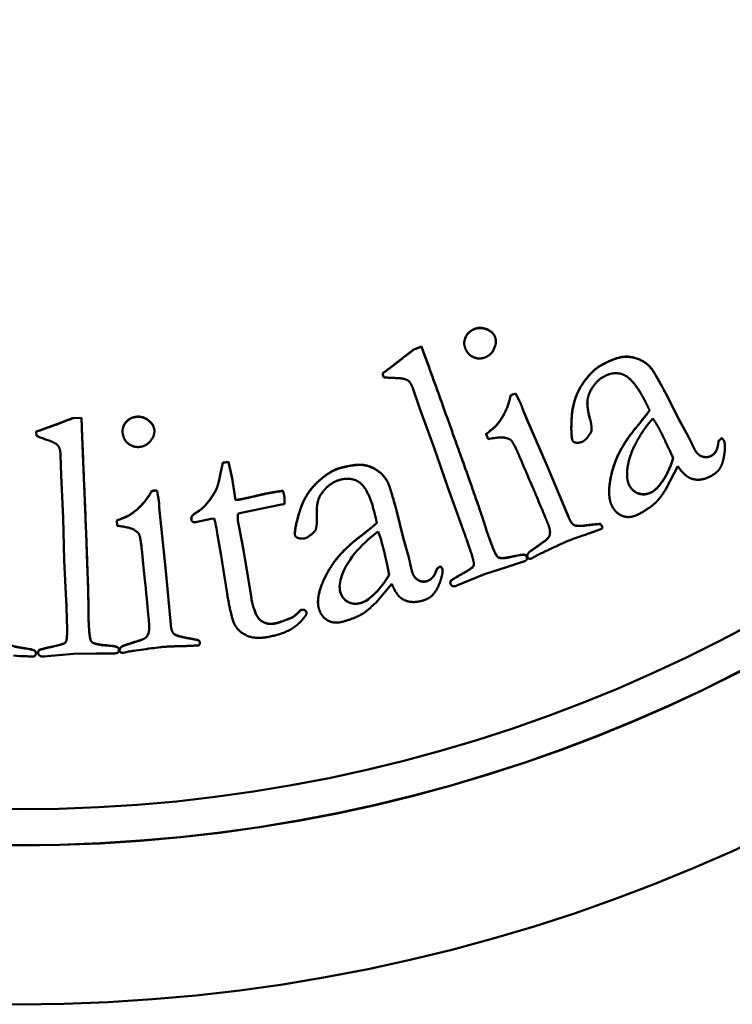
# Model space of a CAD drawing. Header units: millimetres. Extents: x 1253 to 6290, y 2267 to 4241.
# Tile 5 of 14: x 2740 to 2749, y 2634 to 2647. Entities that reach past the tile are written whole.
import ezdxf

# ---------------------------------------------------------------- set-up
doc = ezdxf.new("R2010")
doc.units = ezdxf.units.MM
doc.layers.add('Visibile (ISO)', color=7, linetype='Continuous', lineweight=50)
doc.layers.add('Visibile sottile (ISO)', color=7, linetype='Continuous', lineweight=35)

msp = doc.modelspace()

# ---------------------------------------------------------------- linework, layer by layer
at = {"layer": 'Visibile (ISO)'}
for p, q in [((2746.26, 2642.88), (2746.26, 2642.878)), ((2745.296, 2642.811), (2745.193, 2642.774)), ((2745.193, 2642.772), (2745.296, 2642.809)), ((2745.193, 2642.774), (2745.193, 2642.772)), ((2745.339, 2642.692), (2745.296, 2642.811)), ((2745.296, 2642.811), (2745.296, 2642.809)), ((2745.296, 2642.809), (2745.339, 2642.689)), ((2745.85, 2642.857), (2745.85, 2642.855)), ((2748.29, 2642.516), (2748.29, 2642.514)), ((2744.789, 2642.463), (2744.789, 2642.461)), ((2744.807, 2642.412), (2744.789, 2642.461)), ((2745.267, 2642.015), (2745.181, 2642.271)), ((2746.451, 2642.174), (2746.451, 2642.172)), ((2746.515, 2642.204), (2746.488, 2642.195)), ((2746.488, 2642.193), (2746.515, 2642.202)), ((2746.488, 2642.195), (2746.488, 2642.193)), ((2746.515, 2642.204), (2746.515, 2642.202)), ((2748.634, 2641.876), (2748.469, 2642.203)), ((2748.469, 2642.203), (2748.469, 2642.2)), ((2748.469, 2642.2), (2748.634, 2641.874)), ((2745.457, 2641.498), (2745.267, 2642.015)), ((2740.875, 2641.888), (2740.766, 2641.883)), ((2740.766, 2641.881), (2740.875, 2641.886)), ((2740.766, 2641.881), (2740.766, 2641.883)), ((2740.875, 2641.886), (2740.875, 2641.888)), ((2740.88, 2641.761), (2740.875, 2641.888)), ((2740.875, 2641.886), (2740.88, 2641.759)), ((2746.673, 2641.851), (2746.624, 2641.963)), ((2746.624, 2641.963), (2746.624, 2641.961)), ((2746.624, 2641.961), (2746.673, 2641.848)), ((2746.938, 2641.241), (2746.673, 2641.851)), ((2746.673, 2641.848), (2746.938, 2641.239)), ((2748.762, 2641.641), (2748.634, 2641.876)), ((2748.634, 2641.876), (2748.634, 2641.874)), ((2748.634, 2641.874), (2748.762, 2641.639)), ((2741.41, 2641.714), (2741.41, 2641.712)), ((2741.824, 2641.713), (2741.824, 2641.711)), ((2746.263, 2641.785), (2746.263, 2641.782)), ((2747.241, 2641.746), (2747.241, 2641.743)), ((2747.504, 2641.727), (2747.504, 2641.725)), ((2740.287, 2641.705), (2740.287, 2641.707)), ((2740.29, 2641.653), (2740.287, 2641.705)), ((2746.134, 2641.676), (2746.134, 2641.673)), ((2746.159, 2641.61), (2746.134, 2641.673)), ((2749.154, 2641.585), (2749.148, 2641.541)), ((2749.148, 2641.538), (2749.154, 2641.583)), ((2749.154, 2641.585), (2749.154, 2641.583)), ((2749.193, 2641.623), (2749.193, 2641.621)), ((2745.635, 2640.98), (2745.457, 2641.498)), ((2748.803, 2641.56), (2748.803, 2641.557)), ((2749.236, 2641.511), (2749.236, 2641.509)), ((2740.611, 2641.136), (2740.604, 2641.406)), ((2742.786, 2641.315), (2742.714, 2641.305)), ((2742.714, 2641.302), (2742.786, 2641.312)), ((2742.714, 2641.302), (2742.714, 2641.305)), ((2742.786, 2641.312), (2742.786, 2641.315)), ((2742.833, 2641.101), (2742.786, 2641.315)), ((2742.786, 2641.312), (2742.833, 2641.099)), ((2747.209, 2640.592), (2746.938, 2641.241)), ((2746.938, 2641.239), (2747.209, 2640.589)), ((2748.625, 2641.256), (2748.48, 2640.976)), ((2740.637, 2640.586), (2740.611, 2641.136)), ((2742.683, 2641.16), (2742.683, 2641.162)), ((2742.833, 2641.099), (2742.833, 2641.101)), ((2742.877, 2640.819), (2742.833, 2641.101)), ((2742.833, 2641.099), (2742.877, 2640.817)), ((2741.828, 2640.941), (2741.828, 2640.944)), ((2741.857, 2640.944), (2741.828, 2640.944)), ((2741.828, 2640.941), (2741.857, 2640.942)), ((2741.857, 2640.942), (2741.857, 2640.944)), ((2742.636, 2640.975), (2742.636, 2640.978)), ((2744.864, 2641.03), (2744.864, 2641.032)), ((2745.818, 2640.48), (2745.635, 2640.98)), ((2748.415, 2641.048), (2748.415, 2641.05)), ((2741.787, 2640.932), (2741.787, 2640.934)), ((2742.877, 2640.817), (2742.877, 2640.819)), ((2743.494, 2640.937), (2743.494, 2640.939)), ((2747.733, 2640.925), (2747.733, 2640.923)), ((2743.477, 2640.76), (2742.95, 2640.653)), ((2743.516, 2640.766), (2743.477, 2640.76)), ((2743.516, 2640.796), (2743.516, 2640.793)), ((2744.968, 2640.684), (2744.968, 2640.686)), ((2745.056, 2640.331), (2744.968, 2640.686)), ((2744.968, 2640.684), (2745.056, 2640.328)), ((2740.652, 2640.039), (2740.637, 2640.586)), ((2741.491, 2640.617), (2741.491, 2640.619)), ((2741.889, 2640.679), (2741.889, 2640.681)), ((2741.902, 2640.56), (2741.889, 2640.681)), ((2741.889, 2640.679), (2741.902, 2640.557)), ((2741.973, 2639.899), (2741.902, 2640.56)), ((2741.902, 2640.557), (2741.973, 2639.896)), ((2742.303, 2640.576), (2742.303, 2640.574)), ((2742.563, 2640.575), (2742.38, 2640.536)), ((2742.408, 2640.68), (2742.408, 2640.683)), ((2742.602, 2640.579), (2742.563, 2640.575)), ((2742.95, 2640.653), (2742.91, 2640.641)), ((2747.209, 2640.592), (2747.209, 2640.589)), ((2741.336, 2640.551), (2741.336, 2640.553)), ((2741.34, 2640.484), (2741.336, 2640.551)), ((2742.38, 2640.536), (2742.362, 2640.53)), ((2742.645, 2640.36), (2742.629, 2640.452)), ((2742.915, 2640.507), (2742.915, 2640.509)), ((2742.981, 2640.17), (2742.915, 2640.509)), ((2742.915, 2640.507), (2742.981, 2640.168)), ((2743.936, 2640.551), (2743.936, 2640.548)), ((2747.618, 2640.508), (2747.618, 2640.505)), ((2747.641, 2640.458), (2747.641, 2640.456)), ((2742.689, 2640.118), (2742.645, 2640.36)), ((2743.649, 2640.386), (2743.649, 2640.384)), ((2745.056, 2640.328), (2745.056, 2640.331)), ((2745.128, 2640.073), (2745.056, 2640.331)), ((2745.056, 2640.328), (2745.128, 2640.071)), ((2746.96, 2640.363), (2746.96, 2640.361)), ((2742.768, 2639.604), (2742.689, 2640.118)), ((2742.981, 2640.168), (2742.981, 2640.17)), ((2743.08, 2639.568), (2742.981, 2640.17)), ((2742.981, 2640.168), (2743.08, 2639.566)), ((2746.284, 2640.079), (2746.284, 2640.077)), ((2746.633, 2640.108), (2746.633, 2640.106)), ((2746.666, 2640.06), (2746.666, 2640.058)), ((2746.669, 2640.094), (2746.669, 2640.091)), ((2746.693, 2640.141), (2746.693, 2640.139)), ((2740.678, 2639.507), (2740.652, 2640.039)), ((2745.149, 2639.982), (2745.149, 2639.985)), ((2745.497, 2639.93), (2745.481, 2639.889)), ((2745.481, 2639.886), (2745.497, 2639.928)), ((2745.497, 2639.928), (2745.497, 2639.93)), ((2745.543, 2639.957), (2745.543, 2639.959)), ((2746.4, 2639.947), (2746.113, 2639.855)), ((2742.037, 2639.198), (2741.973, 2639.899)), ((2741.973, 2639.896), (2742.037, 2639.196)), ((2745.569, 2639.901), (2745.569, 2639.899)), ((2746.113, 2639.855), (2745.755, 2639.706)), ((2744.908, 2639.729), (2744.704, 2639.489)), ((2745.669, 2639.749), (2745.669, 2639.746)), ((2744.657, 2639.575), (2744.657, 2639.573)), ((2743.95, 2639.497), (2743.95, 2639.494)), ((2743.605, 2639.288), (2743.605, 2639.29)), ((2743.746, 2639.393), (2743.725, 2639.39)), ((2743.725, 2639.387), (2743.746, 2639.391)), ((2743.725, 2639.387), (2743.725, 2639.39)), ((2743.8, 2639.353), (2743.8, 2639.355)), ((2743.8, 2639.339), (2743.8, 2639.355)), ((2743.8, 2639.353), (2743.8, 2639.337)), ((2743.8, 2639.337), (2743.8, 2639.339)), ((2742.037, 2639.196), (2742.037, 2639.198)), ((2743.196, 2639.262), (2743.196, 2639.264)), ((2740.687, 2639.039), (2740.687, 2639.042)), ((2741.731, 2639.052), (2741.731, 2639.054)), ((2741.001, 2638.983), (2741.001, 2638.985)), ((2741.343, 2638.906), (2741.343, 2638.908)), ((2741.41, 2638.919), (2741.41, 2638.922)), ((2742.403, 2638.993), (2742.403, 2638.995)), ((2742.414, 2638.964), (2742.414, 2638.962)), ((2740.265, 2638.862), (2740.265, 2638.864)), ((2740.282, 2638.833), (2740.282, 2638.831)), ((2740.314, 2638.837), (2740.314, 2638.835)), ((2740.772, 2638.822), (2740.386, 2638.787)), ((2741.073, 2638.825), (2740.772, 2638.822)), ((2741.362, 2638.873), (2741.362, 2638.871)), ((2741.371, 2638.87), (2741.371, 2638.868))]:
    msp.add_line(p, q, dxfattribs=at)
for centre, major_axis in [((2740.066, 2656.762), (22.5, 0)), ((2740.066, 2656.826), (-20.5, 0)), ((2740.066, 2656.796), (20, 0))]:
    msp.add_ellipse(centre, major_axis=major_axis, ratio=0.999753, dxfattribs=at)
for centre, major_axis, start_param, end_param in [((2740.066, 2656.829), (-20.5, 0), 0.000078, 3.141515), ((2741.024, 2640.175), (1.629, 0), 0.171271, 0.251089)]:
    msp.add_ellipse(centre, major_axis=major_axis, ratio=0.999753, start_param=start_param, end_param=end_param, dxfattribs=at)
for points, degree, knots in [([(2745.975, 2643.038), (2745.899, 2643.005), (2745.85, 2642.894), (2745.85, 2642.857)], 2, [-2, -2, -2, -1, -0.489512, -0.489512, -0.489512]), ([(2747.633, 2642.572), (2747.505, 2642.504), (2747.26, 2642.135), (2747.241, 2641.806), (2747.241, 2641.746)], 2, [-3, -3, -3, -2, -1, -0.669595, -0.669595, -0.669595]), ([(2741.591, 2641.901), (2741.508, 2641.892), (2741.41, 2641.78), (2741.41, 2641.714)], 2, [-2, -2, -2, -1, -0.132099, -0.132099, -0.132099]), ([(2740.287, 2641.705), (2740.31, 2641.713), (2740.332, 2641.721), (2740.355, 2641.729), (2740.379, 2641.738), (2740.404, 2641.746), (2740.428, 2641.755)], 3, [0, 0, 0, 0, 0.00712828, 0.00712828, 0.00712828, 0.01491737, 0.01491737, 0.01491737, 0.01491737]), ([(2748.064, 2641.737), (2747.834, 2641.455), (2747.733, 2641.029), (2747.733, 2640.925)], 2, [-2, -2, -2, -1, -0.520841, -0.520841, -0.520841]), ([(2740.464, 2641.587), (2740.43, 2641.599), (2740.391, 2641.613), (2740.357, 2641.626), (2740.337, 2641.633), (2740.31, 2641.644), (2740.29, 2641.653)], 3, [0, 0, 0, 0, 0.01086302, 0.01086302, 0.01086302, 0.01729132, 0.01729132, 0.01729132, 0.01729132]), ([(2744.237, 2641.235), (2744.097, 2641.197), (2743.775, 2640.892), (2743.649, 2640.46), (2743.649, 2640.386)], 2, [-3, -3, -3, -2, -1, -0.18327, -0.18327, -0.18327]), ([(2741.787, 2640.932), (2741.795, 2640.934), (2741.803, 2640.936), (2741.81, 2640.938), (2741.816, 2640.939), (2741.822, 2640.941), (2741.828, 2640.941)], 3, [0, 0, 0, 0, 0.002329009, 0.002329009, 0.002329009, 0.004101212, 0.004101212, 0.004101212, 0.004101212]), ([(2742.877, 2640.817), (2742.888, 2640.818), (2742.902, 2640.82), (2742.913, 2640.821), (2742.918, 2640.822), (2742.927, 2640.823), (2742.931, 2640.824)], 3, [0, 0, 0, 0, 0.003300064, 0.003300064, 0.003300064, 0.004917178, 0.004917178, 0.004917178, 0.004917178]), ([(2743.358, 2640.916), (2743.376, 2640.919), (2743.397, 2640.922), (2743.415, 2640.925), (2743.441, 2640.929), (2743.468, 2640.933), (2743.494, 2640.937)], 3, [0, 0, 0, 0, 0.00552381, 0.00552381, 0.00552381, 0.01336773, 0.01336773, 0.01336773, 0.01336773]), ([(2742.408, 2640.683), (2742.327, 2640.632), (2742.303, 2640.596), (2742.303, 2640.576)], 2, [-2, -2, -2, -1, -0.264407, -0.264407, -0.264407]), ([(2744.469, 2640.323), (2744.182, 2640.101), (2743.95, 2639.633), (2743.95, 2639.497)], 2, [-2, -2, -2, -1, -0.238148, -0.238148, -0.238148]), ([(2744.733, 2640.408), (2744.642, 2640.346), (2744.551, 2640.264), (2744.458, 2640.161), (2744.366, 2640.058), (2744.3, 2639.95), (2744.26, 2639.837)], 3, [-1, -1, -1, -1, -0.5, -0.5, -0.5, 0, 0, 0, 0]), ([(2745.149, 2639.982), (2745.153, 2639.964), (2745.158, 2639.944), (2745.162, 2639.925), (2745.165, 2639.913), (2745.169, 2639.899), (2745.172, 2639.886)], 3, [0, 0, 0, 0, 0.005658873, 0.005658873, 0.005658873, 0.009392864, 0.009392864, 0.009392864, 0.009392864]), ([(2745.497, 2639.928), (2745.502, 2639.932), (2745.508, 2639.936), (2745.514, 2639.939), (2745.523, 2639.945), (2745.534, 2639.951), (2745.543, 2639.957)], 3, [0, 0, 0, 0, 0.001696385, 0.001696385, 0.001696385, 0.00431649, 0.00431649, 0.00431649, 0.00431649]), ([(2745.543, 2639.957), (2745.549, 2639.95), (2745.555, 2639.941), (2745.56, 2639.934), (2745.563, 2639.927), (2745.566, 2639.922), (2745.567, 2639.917)], 3, [0, 0, 0, 0, 0.002701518, 0.002701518, 0.002701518, 0.004811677, 0.004811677, 0.004811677, 0.004811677]), ([(2745.975, 2639.988), (2745.975, 2639.969), (2745.953, 2639.934), (2745.687, 2639.783), (2745.669, 2639.76), (2745.669, 2639.749)], 2, [-3.480563, -3.480563, -3.480563, -3, -2, -1, -0.441853, -0.441853, -0.441853]), ([(2744.239, 2639.625), (2744.255, 2639.566), (2744.288, 2639.523), (2744.337, 2639.495), (2744.387, 2639.467), (2744.442, 2639.461), (2744.502, 2639.478)], 3, [0, 0, 0, 0, 0.01543556, 0.01543556, 0.01543556, 0.03087112, 0.03087112, 0.03087112, 0.03087112]), ([(2740.966, 2639.498), (2740.967, 2639.446), (2740.967, 2639.381), (2740.968, 2639.315), (2740.968, 2639.296), (2740.968, 2639.274), (2740.968, 2639.27)], 3, [0, 0, 0, 0, 0.01584201, 0.01584201, 0.01584201, 0.02044767, 0.02044767, 0.02044767, 0.02044767]), ([(2740.687, 2639.042), (2740.684, 2638.982), (2740.642, 2638.946), (2740.343, 2638.881), (2740.314, 2638.86), (2740.314, 2638.837)], 2, [-4, -4, -4, -3, -2, -1, -0.068206, -0.068206, -0.068206]), ([(2741.92, 2638.909), (2741.908, 2638.908), (2741.85, 2638.9), (2741.815, 2638.896), (2741.737, 2638.886), (2741.63, 2638.871), (2741.555, 2638.861)], 3, [0, 0, 0, 0, 0.00386806, 0.00386806, 0.00386806, 0.0124177, 0.0124177, 0.0124177, 0.0124177]), ([(2740.232, 2638.784), (2740.225, 2638.785), (2740.187, 2638.786), (2740.164, 2638.788), (2740.113, 2638.79), (2740.041, 2638.794), (2739.991, 2638.797)], 3, [0, 0, 0, 0, 0.002126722, 0.002126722, 0.002126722, 0.006952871, 0.006952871, 0.006952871, 0.006952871]), ([(2741.424, 2638.835), (2741.419, 2638.834), (2741.413, 2638.834), (2741.408, 2638.835), (2741.4, 2638.836), (2741.392, 2638.837), (2741.385, 2638.838)], 3, [0, 0, 0, 0, 0.001555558, 0.001555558, 0.001555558, 0.0038528, 0.0038528, 0.0038528, 0.0038528]), ([(2741.555, 2638.861), (2741.532, 2638.858), (2741.51, 2638.854), (2741.467, 2638.845), (2741.445, 2638.84), (2741.424, 2638.835)], 3, [0, 0, 0, 0, 0.00670619, 0.00670619, 0.01332151, 0.01332151, 0.01332151, 0.01332151])]:
    msp.add_open_spline(points, degree=degree, knots=knots, dxfattribs=at)
for points, degree in [([(2745.865, 2642.785), (2745.834, 2642.856), (2745.899, 2643.003), (2745.975, 2643.035)], 2), ([(2746.248, 2642.943), (2746.22, 2643.007), (2746.054, 2643.071), (2745.975, 2643.038)], 2), ([(2745.975, 2643.035), (2746.054, 2643.069), (2746.22, 2643.005), (2746.248, 2642.941)], 2), ([(2746.248, 2642.941), (2746.275, 2642.876), (2746.209, 2642.709), (2746.13, 2642.675)], 2), ([(2746.26, 2642.88), (2746.26, 2642.914), (2746.248, 2642.943)], 2), ([(2745.193, 2642.774), (2745.006, 2642.627), (2744.908, 2642.553)], 2), ([(2744.908, 2642.551), (2745.006, 2642.625), (2745.193, 2642.772)], 2), ([(2746.13, 2642.675), (2746.051, 2642.641), (2745.901, 2642.701), (2745.865, 2642.785)], 2), ([(2746.097, 2640.561), (2745.982, 2640.909), (2745.339, 2642.692)], 2), ([(2745.339, 2642.689), (2745.982, 2640.906), (2746.097, 2640.558)], 2), ([(2748.29, 2642.516), (2748.226, 2642.603), (2748.011, 2642.691), (2747.807, 2642.665), (2747.633, 2642.572)], 2), ([(2747.633, 2642.57), (2747.807, 2642.663), (2748.011, 2642.689), (2748.226, 2642.601), (2748.29, 2642.514)], 2), ([(2744.908, 2642.553), (2744.843, 2642.505), (2744.789, 2642.463)], 2), ([(2744.789, 2642.461), (2744.843, 2642.502), (2744.908, 2642.551)], 2), ([(2747.26, 2641.586), (2747.232, 2641.638), (2747.26, 2642.133), (2747.505, 2642.502), (2747.633, 2642.57)], 2), ([(2748.469, 2642.203), (2748.322, 2642.478), (2748.29, 2642.516)], 2), ([(2748.29, 2642.514), (2748.322, 2642.475), (2748.469, 2642.2)], 2), ([(2744.992, 2642.402), (2744.858, 2642.406), (2744.807, 2642.412)], 2), ([(2745.181, 2642.271), (2745.153, 2642.347), (2745.083, 2642.396), (2744.992, 2642.402)], 2), ([(2747.669, 2642.425), (2747.527, 2642.349), (2747.464, 2642.174)], 2), ([(2748.185, 2642.131), (2748.047, 2642.39), (2747.804, 2642.497), (2747.669, 2642.425)], 2), ([(2746.451, 2642.174), (2746.431, 2642.063), (2746.325, 2641.851), (2746.263, 2641.785)], 2), ([(2746.263, 2641.782), (2746.325, 2641.849), (2746.431, 2642.061), (2746.451, 2642.172)], 2), ([(2746.488, 2642.195), (2746.473, 2642.189), (2746.451, 2642.174)], 2), ([(2746.451, 2642.172), (2746.473, 2642.187), (2746.488, 2642.193)], 2), ([(2746.588, 2642.06), (2746.569, 2642.106), (2746.515, 2642.204)], 2), ([(2746.515, 2642.202), (2746.569, 2642.103), (2746.588, 2642.058)], 2), ([(2747.464, 2642.174), (2747.425, 2642.065), (2747.489, 2641.852)], 2), ([(2748.258, 2641.982), (2748.227, 2642.051), (2748.185, 2642.131)], 2), ([(2746.624, 2641.963), (2746.593, 2642.048), (2746.588, 2642.06)], 2), ([(2746.588, 2642.058), (2746.593, 2642.046), (2746.624, 2641.961)], 2), ([(2747.489, 2641.854), (2747.45, 2641.985), (2747.45, 2642.077)], 2), ([(2748.258, 2641.984), (2748.224, 2641.933), (2748.064, 2641.737)], 2), ([(2748.064, 2641.734), (2748.226, 2641.933), (2748.258, 2641.982)], 2), ([(2740.766, 2641.883), (2740.543, 2641.798), (2740.428, 2641.757)], 2), ([(2740.428, 2641.755), (2740.538, 2641.794), (2740.658, 2641.84), (2740.766, 2641.881)], 3), ([(2741.411, 2641.692), (2741.403, 2641.769), (2741.508, 2641.89), (2741.591, 2641.898)], 2), ([(2741.823, 2641.729), (2741.816, 2641.799), (2741.676, 2641.909), (2741.591, 2641.901)], 2), ([(2741.591, 2641.898), (2741.676, 2641.907), (2741.816, 2641.796), (2741.823, 2641.727)], 2), ([(2747.504, 2641.727), (2747.504, 2641.8), (2747.489, 2641.854)], 2), ([(2747.489, 2641.852), (2747.506, 2641.793), (2747.504, 2641.713)], 2), ([(2747.969, 2641.216), (2747.989, 2641.394), (2748.19, 2641.757), (2748.302, 2641.879)], 2), ([(2748.302, 2641.879), (2748.359, 2641.789), (2748.388, 2641.734)], 2), ([(2740.428, 2641.757), (2740.351, 2641.73), (2740.287, 2641.707)], 2), ([(2740.966, 2639.501), (2740.961, 2639.867), (2740.88, 2641.761)], 2), ([(2740.88, 2641.759), (2740.934, 2640.496), (2740.963, 2639.743), (2740.966, 2639.498)], 3), ([(2741.823, 2641.727), (2741.83, 2641.657), (2741.717, 2641.517), (2741.631, 2641.508)], 2), ([(2741.824, 2641.713), (2741.824, 2641.721), (2741.823, 2641.729)], 2), ([(2746.263, 2641.785), (2746.254, 2641.772), (2746.134, 2641.676)], 2), ([(2746.134, 2641.673), (2746.254, 2641.77), (2746.263, 2641.782)], 2), ([(2747.504, 2641.713), (2747.445, 2641.608), (2747.393, 2641.58)], 2), ([(2747.772, 2640.737), (2747.697, 2640.877), (2747.834, 2641.453), (2748.064, 2641.734)], 2), ([(2748.388, 2641.734), (2748.444, 2641.628), (2748.566, 2641.361)], 2), ([(2740.604, 2641.406), (2740.601, 2641.487), (2740.549, 2641.555), (2740.464, 2641.587)], 2), ([(2741.631, 2641.508), (2741.546, 2641.5), (2741.421, 2641.602), (2741.411, 2641.692)], 2), ([(2746.46, 2641.593), (2746.44, 2641.613), (2746.321, 2641.641), (2746.159, 2641.61)], 2), ([(2746.554, 2641.416), (2746.491, 2641.561), (2746.46, 2641.593)], 2), ([(2747.298, 2641.564), (2747.27, 2641.567), (2747.26, 2641.586)], 2), ([(2747.393, 2641.58), (2747.349, 2641.557), (2747.298, 2641.564)], 2), ([(2748.803, 2641.56), (2748.788, 2641.593), (2748.762, 2641.641)], 2), ([(2748.762, 2641.639), (2748.788, 2641.591), (2748.803, 2641.557)], 2), ([(2749.193, 2641.623), (2749.163, 2641.596), (2749.154, 2641.585)], 2), ([(2749.154, 2641.583), (2749.163, 2641.593), (2749.193, 2641.621)], 2), ([(2749.225, 2641.59), (2749.219, 2641.602), (2749.193, 2641.623)], 2), ([(2749.193, 2641.621), (2749.219, 2641.6), (2749.225, 2641.588)], 2), ([(2749.236, 2641.511), (2749.236, 2641.569), (2749.225, 2641.59)], 2), ([(2749.225, 2641.588), (2749.241, 2641.558), (2749.234, 2641.455)], 2), ([(2748.847, 2641.471), (2748.832, 2641.499), (2748.803, 2641.56)], 2), ([(2748.803, 2641.557), (2748.832, 2641.497), (2748.847, 2641.469)], 2), ([(2748.943, 2641.384), (2748.882, 2641.405), (2748.847, 2641.471)], 2), ([(2748.847, 2641.469), (2748.882, 2641.403), (2748.943, 2641.382)], 2), ([(2749.148, 2641.541), (2749.135, 2641.433), (2749.057, 2641.392)], 2), ([(2749.057, 2641.39), (2749.135, 2641.431), (2749.148, 2641.538)], 2), ([(2749.234, 2641.455), (2749.224, 2641.32), (2749.174, 2641.231)], 2), ([(2746.934, 2640.519), (2746.869, 2640.683), (2746.554, 2641.416)], 2), ([(2748.415, 2641.05), (2748.504, 2641.17), (2748.566, 2641.362)], 2), ([(2748.566, 2641.361), (2748.504, 2641.168), (2748.415, 2641.048)], 2), ([(2749.057, 2641.392), (2749.004, 2641.364), (2748.943, 2641.384)], 2), ([(2748.943, 2641.382), (2749.004, 2641.362), (2749.057, 2641.39)], 2), ([(2742.714, 2641.305), (2742.703, 2641.263), (2742.683, 2641.162)], 2), ([(2742.683, 2641.16), (2742.703, 2641.261), (2742.714, 2641.302)], 2), ([(2743.652, 2640.357), (2743.637, 2640.415), (2743.775, 2640.89), (2744.097, 2641.195), (2744.237, 2641.232)], 2), ([(2744.864, 2641.032), (2744.822, 2641.131), (2744.632, 2641.265), (2744.428, 2641.286), (2744.237, 2641.235)], 2), ([(2744.237, 2641.232), (2744.428, 2641.284), (2744.632, 2641.263), (2744.822, 2641.129), (2744.864, 2641.03)], 2), ([(2747.997, 2641.004), (2747.953, 2641.087), (2747.969, 2641.216)], 2), ([(2748.787, 2641.102), (2748.715, 2641.131), (2748.625, 2641.256)], 2), ([(2749.174, 2641.231), (2749.139, 2641.175), (2749.055, 2641.129)], 2), ([(2742.683, 2641.162), (2742.654, 2641.028), (2742.636, 2640.978)], 2), ([(2742.636, 2640.975), (2742.654, 2641.026), (2742.683, 2641.16)], 2), ([(2744.24, 2641.082), (2744.084, 2641.041), (2743.984, 2640.884)], 2), ([(2744.676, 2640.681), (2744.6, 2640.964), (2744.388, 2641.122), (2744.24, 2641.082)], 2), ([(2747.965, 2641.15), (2747.965, 2641.066), (2747.997, 2641.006)], 2), ([(2749.055, 2641.129), (2748.908, 2641.051), (2748.787, 2641.102)], 2), ([(2741.828, 2640.944), (2741.813, 2640.942), (2741.787, 2640.934)], 2), ([(2741.884, 2640.785), (2741.879, 2640.834), (2741.857, 2640.944)], 2), ([(2741.857, 2640.942), (2741.879, 2640.832), (2741.884, 2640.783)], 2), ([(2742.636, 2640.978), (2742.594, 2640.883), (2742.462, 2640.718), (2742.408, 2640.683)], 2), ([(2742.408, 2640.68), (2742.462, 2640.716), (2742.594, 2640.881), (2742.636, 2640.975)], 2), ([(2744.968, 2640.686), (2744.887, 2640.987), (2744.864, 2641.032)], 2), ([(2744.864, 2641.03), (2744.887, 2640.985), (2744.968, 2640.684)], 2), ([(2747.997, 2641.006), (2748.04, 2640.926), (2748.204, 2640.878), (2748.286, 2640.922)], 2), ([(2748.286, 2640.92), (2748.204, 2640.876), (2748.04, 2640.924), (2747.997, 2641.004)], 2), ([(2748.286, 2640.922), (2748.35, 2640.956), (2748.415, 2641.05)], 2), ([(2748.415, 2641.048), (2748.35, 2640.954), (2748.286, 2640.92)], 2), ([(2748.48, 2640.976), (2748.397, 2640.844), (2748.343, 2640.791)], 2), ([(2741.787, 2640.934), (2741.735, 2640.835), (2741.57, 2640.664), (2741.491, 2640.619)], 2), ([(2741.491, 2640.617), (2741.57, 2640.661), (2741.735, 2640.833), (2741.787, 2640.932)], 2), ([(2742.931, 2640.826), (2742.921, 2640.824), (2742.877, 2640.819)], 2), ([(2743.155, 2640.875), (2742.99, 2640.836), (2742.931, 2640.826)], 2), ([(2742.931, 2640.824), (2742.99, 2640.834), (2743.155, 2640.873)], 2), ([(2743.358, 2640.918), (2743.261, 2640.901), (2743.155, 2640.875)], 2), ([(2743.155, 2640.873), (2743.261, 2640.899), (2743.358, 2640.916)], 2), ([(2743.494, 2640.939), (2743.404, 2640.926), (2743.358, 2640.918)], 2), ([(2743.512, 2640.866), (2743.507, 2640.894), (2743.494, 2640.939)], 2), ([(2743.494, 2640.937), (2743.507, 2640.891), (2743.512, 2640.863)], 2), ([(2743.516, 2640.796), (2743.516, 2640.843), (2743.512, 2640.866)], 2), ([(2743.512, 2640.863), (2743.517, 2640.835), (2743.516, 2640.766)], 2), ([(2743.984, 2640.884), (2743.942, 2640.819), (2743.926, 2640.713), (2743.935, 2640.565)], 3), ([(2741.889, 2640.681), (2741.885, 2640.772), (2741.884, 2640.785)], 2), ([(2741.884, 2640.783), (2741.885, 2640.77), (2741.889, 2640.679)], 2), ([(2748.115, 2640.634), (2748.009, 2640.578), (2747.824, 2640.638), (2747.772, 2640.737)], 2), ([(2748.343, 2640.791), (2748.257, 2640.71), (2748.115, 2640.634)], 2), ([(2741.491, 2640.619), (2741.479, 2640.61), (2741.336, 2640.553)], 2), ([(2741.336, 2640.551), (2741.39, 2640.572), (2741.479, 2640.608), (2741.491, 2640.617)], 3), ([(2742.305, 2640.56), (2742.3, 2640.588), (2742.327, 2640.629), (2742.408, 2640.68)], 2), ([(2742.362, 2640.53), (2742.337, 2640.526), (2742.307, 2640.544), (2742.305, 2640.56)], 2), ([(2742.91, 2640.641), (2742.902, 2640.581), (2742.915, 2640.507)], 2), ([(2742.915, 2640.509), (2742.907, 2640.554), (2742.907, 2640.593)], 2), ([(2743.935, 2640.565), (2743.938, 2640.504), (2743.919, 2640.426)], 2), ([(2743.935, 2640.567), (2743.933, 2640.607), (2743.933, 2640.643)], 2), ([(2743.936, 2640.551), (2743.936, 2640.559), (2743.935, 2640.567)], 2), ([(2744.714, 2640.519), (2744.7, 2640.593), (2744.676, 2640.681)], 2), ([(2746.167, 2640.343), (2746.163, 2640.355), (2746.097, 2640.561)], 2), ([(2746.097, 2640.558), (2746.163, 2640.353), (2746.167, 2640.341)], 2), ([(2747.474, 2640.494), (2747.322, 2640.473), (2747.24, 2640.512), (2747.209, 2640.592)], 2), ([(2747.209, 2640.589), (2747.24, 2640.51), (2747.322, 2640.471), (2747.474, 2640.492)], 2), ([(2741.623, 2640.377), (2741.61, 2640.402), (2741.504, 2640.464), (2741.34, 2640.484)], 2), ([(2744.714, 2640.521), (2744.671, 2640.479), (2744.469, 2640.323)], 2), ([(2744.469, 2640.321), (2744.671, 2640.478), (2744.714, 2640.519)], 2), ([(2745.967, 2640.037), (2745.949, 2640.119), (2745.818, 2640.48)], 2), ([(2746.96, 2640.361), (2746.976, 2640.421), (2746.934, 2640.519)], 2), ([(2747.641, 2640.447), (2747.556, 2640.414), (2747.423, 2640.368)], 2), ([(2747.618, 2640.508), (2747.571, 2640.507), (2747.474, 2640.494)], 2), ([(2747.474, 2640.492), (2747.571, 2640.505), (2747.618, 2640.505)], 2), ([(2747.637, 2640.484), (2747.632, 2640.496), (2747.618, 2640.508)], 2), ([(2747.618, 2640.505), (2747.632, 2640.494), (2747.637, 2640.482)], 2), ([(2747.641, 2640.458), (2747.641, 2640.475), (2747.637, 2640.484)], 2), ([(2747.637, 2640.482), (2747.642, 2640.47), (2747.641, 2640.447)], 2), ([(2741.659, 2640.18), (2741.642, 2640.337), (2741.623, 2640.377)], 2), ([(2743.684, 2640.328), (2743.658, 2640.337), (2743.652, 2640.357)], 2), ([(2743.78, 2640.321), (2743.732, 2640.309), (2743.684, 2640.328)], 2), ([(2743.919, 2640.426), (2743.838, 2640.337), (2743.78, 2640.321)], 2), ([(2743.959, 2639.415), (2743.918, 2639.568), (2744.182, 2640.099), (2744.469, 2640.321)], 2), ([(2744.785, 2640.247), (2744.774, 2640.288), (2744.757, 2640.341), (2744.733, 2640.408)], 3), ([(2746.284, 2640.079), (2746.255, 2640.099), (2746.167, 2640.343)], 2), ([(2746.167, 2640.341), (2746.255, 2640.097), (2746.284, 2640.077)], 2), ([(2746.96, 2640.363), (2746.95, 2640.325), (2746.89, 2640.282)], 2), ([(2746.89, 2640.28), (2746.95, 2640.323), (2746.96, 2640.361)], 2), ([(2746.964, 2640.398), (2746.964, 2640.379), (2746.96, 2640.363)], 2), ([(2747.423, 2640.368), (2747.24, 2640.306), (2747.183, 2640.281)], 2), ([(2741.754, 2639.211), (2741.745, 2639.328), (2741.713, 2639.651), (2741.659, 2640.18)], 3), ([(2744.874, 2639.844), (2744.835, 2640.036), (2744.805, 2640.171), (2744.785, 2640.247)], 3), ([(2746.89, 2640.282), (2746.698, 2640.149), (2746.693, 2640.141)], 2), ([(2746.693, 2640.139), (2746.698, 2640.146), (2746.89, 2640.28)], 2), ([(2747.183, 2640.281), (2747.157, 2640.27), (2746.848, 2640.126)], 2), ([(2745.149, 2639.985), (2745.142, 2640.02), (2745.128, 2640.073)], 2), ([(2745.128, 2640.071), (2745.142, 2640.018), (2745.149, 2639.982)], 2), ([(2746.633, 2640.108), (2746.603, 2640.114), (2746.325, 2640.05), (2746.284, 2640.079)], 2), ([(2746.284, 2640.077), (2746.325, 2640.047), (2746.603, 2640.112), (2746.633, 2640.106)], 2), ([(2746.66, 2640.083), (2746.669, 2640.058), (2746.657, 2640.032), (2746.63, 2640.022)], 2), ([(2746.66, 2640.085), (2746.653, 2640.104), (2746.633, 2640.108)], 2), ([(2746.633, 2640.106), (2746.653, 2640.102), (2746.66, 2640.083)], 2), ([(2746.666, 2640.06), (2746.666, 2640.071), (2746.66, 2640.085)], 2), ([(2746.693, 2640.141), (2746.669, 2640.116), (2746.669, 2640.094)], 2), ([(2746.673, 2640.073), (2746.66, 2640.104), (2746.693, 2640.139)], 2), ([(2746.693, 2640.054), (2746.677, 2640.064), (2746.673, 2640.073)], 2), ([(2746.732, 2640.062), (2746.72, 2640.057), (2746.693, 2640.054)], 2), ([(2746.848, 2640.126), (2746.787, 2640.097), (2746.732, 2640.062)], 2), ([(2745.172, 2639.889), (2745.164, 2639.919), (2745.149, 2639.985)], 2), ([(2745.543, 2639.959), (2745.508, 2639.939), (2745.497, 2639.93)], 2), ([(2745.567, 2639.92), (2745.564, 2639.932), (2745.543, 2639.959)], 2), ([(2745.567, 2639.917), (2745.576, 2639.885), (2745.546, 2639.785)], 2), ([(2745.569, 2639.901), (2745.569, 2639.912), (2745.567, 2639.92)], 2), ([(2745.673, 2639.727), (2745.665, 2639.751), (2745.687, 2639.781), (2745.953, 2639.932), (2745.983, 2639.979), (2745.967, 2640.037)], 2), ([(2746.63, 2640.022), (2746.615, 2640.017), (2746.4, 2639.947)], 2), ([(2744.26, 2639.837), (2744.23, 2639.756), (2744.223, 2639.685), (2744.239, 2639.625)], 3), ([(2744.657, 2639.575), (2744.77, 2639.673), (2744.874, 2639.846)], 2), ([(2744.657, 2639.573), (2744.732, 2639.638), (2744.805, 2639.729), (2744.874, 2639.844)], 3), ([(2745.246, 2639.782), (2745.192, 2639.816), (2745.172, 2639.889)], 2), ([(2745.172, 2639.886), (2745.192, 2639.814), (2745.246, 2639.78)], 2), ([(2745.481, 2639.889), (2745.444, 2639.787), (2745.359, 2639.764)], 2), ([(2745.359, 2639.762), (2745.444, 2639.785), (2745.481, 2639.886)], 2), ([(2744.231, 2639.693), (2744.231, 2639.658), (2744.239, 2639.627)], 2), ([(2745.031, 2639.542), (2744.968, 2639.587), (2744.908, 2639.729)], 2), ([(2745.359, 2639.764), (2745.301, 2639.749), (2745.246, 2639.782)], 2), ([(2745.246, 2639.78), (2745.301, 2639.746), (2745.359, 2639.762)], 2), ([(2745.546, 2639.785), (2745.506, 2639.656), (2745.437, 2639.581)], 2), ([(2745.696, 2639.702), (2745.68, 2639.707), (2745.673, 2639.727)], 2), ([(2745.755, 2639.706), (2745.719, 2639.691), (2745.696, 2639.702)], 2), ([(2743.275, 2639.036), (2743.126, 2639.01), (2742.911, 2639.112), (2742.822, 2639.289), (2742.768, 2639.604)], 2), ([(2743.196, 2639.264), (2743.121, 2639.33), (2743.08, 2639.568)], 2), ([(2743.08, 2639.566), (2743.121, 2639.328), (2743.196, 2639.262)], 2), ([(2744.239, 2639.627), (2744.263, 2639.539), (2744.412, 2639.456), (2744.502, 2639.48)], 2), ([(2744.502, 2639.48), (2744.572, 2639.499), (2744.657, 2639.575)], 2), ([(2744.502, 2639.478), (2744.549, 2639.49), (2744.6, 2639.522), (2744.657, 2639.573)], 3), ([(2745.298, 2639.509), (2745.137, 2639.466), (2745.031, 2639.542)], 2), ([(2745.437, 2639.581), (2745.391, 2639.534), (2745.298, 2639.509)], 2), ([(2740.687, 2639.039), (2740.694, 2639.123), (2740.678, 2639.507)], 2), ([(2740.968, 2639.272), (2740.968, 2639.285), (2740.966, 2639.501)], 2), ([(2744.271, 2639.238), (2744.155, 2639.207), (2743.988, 2639.307), (2743.959, 2639.415)], 2), ([(2744.704, 2639.489), (2744.593, 2639.379), (2744.529, 2639.34)], 2), ([(2743.8, 2639.337), (2743.721, 2639.213), (2743.484, 2639.072), (2743.275, 2639.036)], 2), ([(2743.605, 2639.29), (2743.448, 2639.226), (2743.389, 2639.216)], 2), ([(2743.389, 2639.213), (2743.448, 2639.224), (2743.605, 2639.288)], 2), ([(2743.725, 2639.39), (2743.652, 2639.311), (2743.605, 2639.29)], 2), ([(2743.605, 2639.288), (2743.652, 2639.309), (2743.725, 2639.387)], 2), ([(2743.8, 2639.355), (2743.796, 2639.376), (2743.766, 2639.397), (2743.746, 2639.393)], 2), ([(2743.746, 2639.391), (2743.766, 2639.395), (2743.796, 2639.373), (2743.8, 2639.353)], 2), ([(2744.529, 2639.34), (2744.426, 2639.28), (2744.271, 2639.238)], 2), ([(2741.001, 2638.985), (2740.979, 2639.013), (2740.968, 2639.272)], 2), ([(2740.968, 2639.27), (2740.979, 2639.01), (2741.001, 2638.983)], 2), ([(2741.731, 2639.052), (2741.764, 2639.105), (2741.754, 2639.211)], 2), ([(2741.756, 2639.163), (2741.756, 2639.094), (2741.731, 2639.054)], 2), ([(2742.261, 2639.025), (2742.11, 2639.051), (2742.043, 2639.112), (2742.037, 2639.198)], 2), ([(2742.037, 2639.196), (2742.043, 2639.11), (2742.11, 2639.049), (2742.261, 2639.023)], 2), ([(2743.389, 2639.216), (2743.269, 2639.195), (2743.196, 2639.264)], 2), ([(2743.196, 2639.262), (2743.269, 2639.193), (2743.389, 2639.213)], 2), ([(2740.314, 2638.831), (2740.313, 2638.857), (2740.343, 2638.879), (2740.642, 2638.944), (2740.684, 2638.98), (2740.687, 2639.039)], 2), ([(2740.689, 2639.116), (2740.689, 2639.066), (2740.687, 2639.042)], 2), ([(2741.731, 2639.054), (2741.711, 2639.021), (2741.64, 2638.998)], 2), ([(2741.64, 2638.995), (2741.711, 2639.018), (2741.731, 2639.052)], 2), ([(2742.403, 2638.995), (2742.357, 2639.009), (2742.261, 2639.025)], 2), ([(2742.261, 2639.023), (2742.357, 2639.007), (2742.403, 2638.993)], 2), ([(2740.265, 2638.864), (2740.239, 2638.88), (2739.957, 2638.919), (2739.929, 2638.961)], 2), ([(2739.929, 2638.959), (2739.957, 2638.917), (2740.239, 2638.878), (2740.265, 2638.862)], 2), ([(2741.343, 2638.908), (2741.316, 2638.923), (2741.032, 2638.945), (2741.001, 2638.985)], 2), ([(2741.001, 2638.983), (2741.032, 2638.942), (2741.316, 2638.921), (2741.343, 2638.906)], 2), ([(2741.362, 2638.878), (2741.361, 2638.899), (2741.343, 2638.908)], 2), ([(2741.343, 2638.906), (2741.361, 2638.897), (2741.362, 2638.876)], 2), ([(2741.41, 2638.922), (2741.371, 2638.901), (2741.371, 2638.87)], 2), ([(2741.372, 2638.863), (2741.368, 2638.897), (2741.41, 2638.919)], 2), ([(2741.64, 2638.998), (2741.417, 2638.928), (2741.41, 2638.922)], 2), ([(2741.41, 2638.919), (2741.417, 2638.925), (2741.64, 2638.995)], 2), ([(2742.175, 2638.92), (2741.982, 2638.916), (2741.92, 2638.909)], 2), ([(2742.406, 2638.931), (2742.316, 2638.924), (2742.175, 2638.92)], 2), ([(2742.413, 2638.968), (2742.412, 2638.981), (2742.403, 2638.995)], 2), ([(2742.403, 2638.993), (2742.412, 2638.978), (2742.413, 2638.965)], 2), ([(2742.413, 2638.965), (2742.415, 2638.953), (2742.406, 2638.931)], 2), ([(2742.414, 2638.964), (2742.414, 2638.966), (2742.413, 2638.968)], 2), ([(2740.282, 2638.83), (2740.282, 2638.804), (2740.261, 2638.784), (2740.232, 2638.784)], 2), ([(2740.282, 2638.833), (2740.283, 2638.853), (2740.265, 2638.864)], 2), ([(2740.265, 2638.862), (2740.283, 2638.851), (2740.282, 2638.83)], 2), ([(2740.328, 2638.801), (2740.315, 2638.81), (2740.314, 2638.831)], 2), ([(2740.386, 2638.787), (2740.347, 2638.783), (2740.328, 2638.801)], 2), ([(2741.315, 2638.827), (2741.299, 2638.826), (2741.073, 2638.825)], 2), ([(2741.362, 2638.876), (2741.363, 2638.85), (2741.343, 2638.828), (2741.315, 2638.827)], 2), ([(2741.362, 2638.873), (2741.362, 2638.875), (2741.362, 2638.878)], 2), ([(2741.385, 2638.838), (2741.373, 2638.853), (2741.372, 2638.863)], 2)]:
    msp.add_open_spline(points, degree=degree, dxfattribs=at)
at = {"layer": 'Visibile sottile (ISO)'}
for p, q in [((2745.975, 2643.038), (2745.975, 2643.035)), ((2746.248, 2642.943), (2746.248, 2642.941)), ((2745.339, 2642.692), (2745.339, 2642.689)), ((2744.908, 2642.553), (2744.908, 2642.551)), ((2747.633, 2642.572), (2747.633, 2642.57)), ((2746.588, 2642.06), (2746.588, 2642.058)), ((2741.591, 2641.898), (2741.591, 2641.901)), ((2746.673, 2641.851), (2746.673, 2641.848)), ((2747.489, 2641.854), (2747.489, 2641.852)), ((2740.428, 2641.755), (2740.428, 2641.757)), ((2740.88, 2641.759), (2740.88, 2641.761)), ((2741.823, 2641.727), (2741.823, 2641.729)), ((2748.064, 2641.737), (2748.064, 2641.734)), ((2748.762, 2641.641), (2748.762, 2641.639)), ((2749.225, 2641.59), (2749.225, 2641.588)), ((2748.847, 2641.471), (2748.847, 2641.469)), ((2749.148, 2641.541), (2749.148, 2641.538)), ((2748.943, 2641.384), (2748.943, 2641.382)), ((2749.057, 2641.392), (2749.057, 2641.39)), ((2744.237, 2641.232), (2744.237, 2641.235)), ((2746.938, 2641.241), (2746.938, 2641.239)), ((2747.997, 2641.004), (2747.997, 2641.006)), ((2742.931, 2640.824), (2742.931, 2640.826)), ((2743.155, 2640.873), (2743.155, 2640.875)), ((2743.358, 2640.916), (2743.358, 2640.918)), ((2743.512, 2640.863), (2743.512, 2640.866)), ((2748.286, 2640.92), (2748.286, 2640.922)), ((2741.884, 2640.783), (2741.884, 2640.785)), ((2741.902, 2640.557), (2741.902, 2640.56)), ((2743.935, 2640.565), (2743.935, 2640.567)), ((2746.097, 2640.561), (2746.097, 2640.558)), ((2747.474, 2640.494), (2747.474, 2640.492)), ((2747.637, 2640.484), (2747.637, 2640.482)), ((2744.469, 2640.321), (2744.469, 2640.323)), ((2746.167, 2640.343), (2746.167, 2640.341)), ((2746.89, 2640.282), (2746.89, 2640.28)), ((2745.128, 2640.071), (2745.128, 2640.073)), ((2746.66, 2640.085), (2746.66, 2640.083)), ((2745.567, 2639.917), (2745.567, 2639.92)), ((2741.973, 2639.896), (2741.973, 2639.899)), ((2745.172, 2639.886), (2745.172, 2639.889)), ((2745.481, 2639.886), (2745.481, 2639.889)), ((2745.246, 2639.78), (2745.246, 2639.782)), ((2745.359, 2639.762), (2745.359, 2639.764)), ((2743.08, 2639.566), (2743.08, 2639.568)), ((2744.239, 2639.627), (2744.239, 2639.625)), ((2740.966, 2639.498), (2740.966, 2639.501)), ((2744.502, 2639.48), (2744.502, 2639.478)), ((2743.746, 2639.393), (2743.746, 2639.391)), ((2740.968, 2639.27), (2740.968, 2639.272)), ((2743.389, 2639.213), (2743.389, 2639.216)), ((2742.261, 2639.023), (2742.261, 2639.025)), ((2741.64, 2638.995), (2741.64, 2638.998)), ((2742.413, 2638.965), (2742.413, 2638.968)), ((2741.362, 2638.876), (2741.362, 2638.878))]:
    msp.add_line(p, q, dxfattribs=at)

doc.saveas('drawing.dxf')
